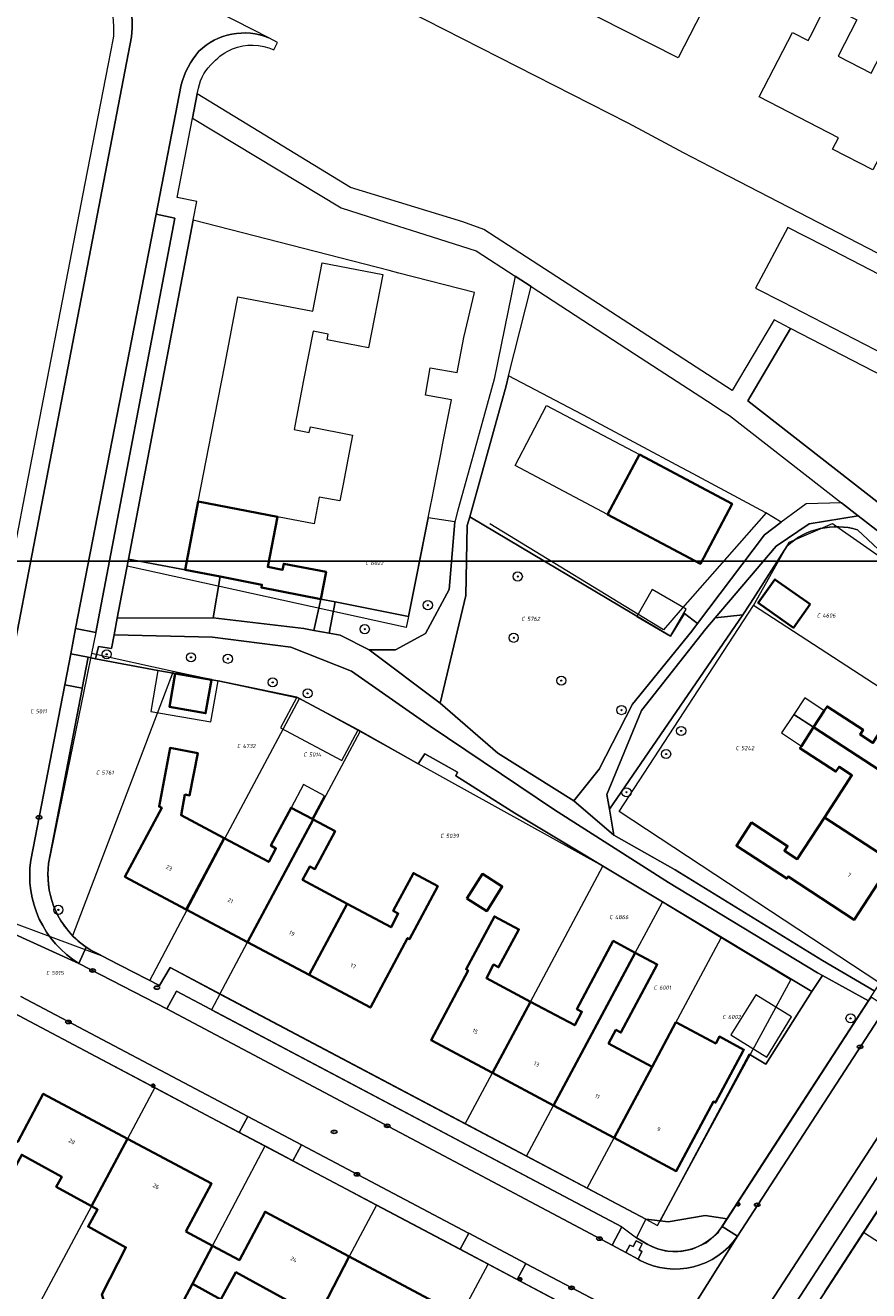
# Model space of a CAD drawing. Header units: metres. Extents: x 183765 to 187731, y 443805 to 446163.
# Tile 78 of 120: x 186300 to 186374, y 444733 to 444844. Entities that reach past the tile are written whole.
import ezdxf
from ezdxf.enums import TextEntityAlignment as Align

# ---------------------------------------------------------------- set-up
doc = ezdxf.new("R2010")
doc.units = ezdxf.units.M
doc.layers.get('0').update_dxf_attribs({"lineweight": 25})
for name, color, linetype, lineweight in [('B-WE-GR-BEPLANTING_CULTUUR_BODEMBEDEKKER-GV', 90, 'Continuous', 18), ('B-WE-GR-BEPLANTING_CULTUUR_BOSPLANTSOEN-GV', 90, 'Continuous', 18), ('B-WE-GR-BEPLANTING_CULTUUR_HEESTERS-GV', 90, 'Continuous', 18), ('B-WE-GR-BOOM-S', 253, 'Continuous', 25), ('B-WE-IE-MEUBILAIR-S', 7, 'Continuous', 25), ('B-WE-OG-BEBOUWING-GV', 7, 'Continuous', 35), ('B-WE-OG-BEBOUWING-T18', 10, 'Continuous', 18), ('B-WE-OG-BEBOUWING_LUIFEL-GV', 7, 'Continuous', 18), ('B-WE-OG-BEBOUWING_OVERBOUWING-GV', 7, 'Continuous', 18), ('B-WE-OG-TERREIN_BEGROEID-GV', 7, 'Continuous', 18), ('B-WE-OG-TERREIN_ERF-GV', 7, 'Continuous', 18), ('B-WE-VH-GESLOTENVERHARDING_ASFALT-GV', 10, 'Continuous', 18), ('B-WE-VH-ONVERHARD_ZAND-GV', 210, 'Continuous', 18), ('B-WE-VH-OPENVERHARDING_BETONSTRAATSTEEN-GV', 90, 'Continuous', 18), ('B-WE-VH-OPENVERHARDING_STRAATBAKSTEEN-GV', 90, 'Continuous', 18), ('B-WE-VH-OPENVERHARDING_TEGEL-GV', 90, 'Continuous', 18)]:
    doc.layers.add(name, color=color, linetype=linetype, lineweight=lineweight)
doc.layers.add('B-WE-KG-GRENS_PERCEEL-G', color=7, linetype='Continuous', lineweight=13, true_color=0xa55252)
doc.layers.add('B-WE-KG-GRENS_PERCEEL-S', color=7, linetype='Continuous', lineweight=25, true_color=0xa55252)
doc.styles.add('NLCS-ISO', font='NLCS-ISO.ttf')
doc.styles.add('NLCS-ISO-M200-T18', font='NLCS-ISO.ttf', dxfattribs={"height": 0.36})

# ---------------------------------------------------------------- blocks, each defined once
blk = doc.blocks.new('SIE-MEUBILAIR_PAAL_LICHTMAST-SO')
for points in [[(-0.62, 0), (-1, 0)], [(-0.71, 0.71), (-0.44, 0.44)], [(0, 1), (0, 0.62)], [(0.44, 0.44), (0.71, 0.71)], [(1, 0), (0.62, 0)], [(-0.71, -0.71), (-0.44, -0.44)], [(0, -0.62), (0, -1)], [(0.44, -0.44), (0.71, -0.71)]]:
    blk.add_lwpolyline(points)
blk.add_circle((0, 0), 0.5)
blk = doc.blocks.new('SIE-MEUBILAIR_PUT_RIOOLPUT-SO')
blk.add_ellipse((0, 0), major_axis=(1.25, 0), ratio=0.54)
at = {"style": 'NLCS-ISO'}
blk.add_text('ri', height=0.75, dxfattribs=at).set_placement((-0.04, 0.07), align=Align.MIDDLE_CENTER)
blk = doc.blocks.new('SIE-MEUBILAIR_PUT_KOLK-SO')
blk.add_ellipse((0, 0), major_axis=(1.25, 0), ratio=0.54)
at = {"style": 'NLCS-ISO'}
blk.add_text('klk', height=0.75, dxfattribs=at).set_placement((0.03, 0), align=Align.MIDDLE_CENTER)
blk = doc.blocks.new('SIE-MEUBILAIR_PUT_BRANDKRAAN-SO')
blk.add_ellipse((0, 0), major_axis=(1.25, 0), ratio=0.54)
at = {"style": 'NLCS-ISO'}
blk.add_text('bk', height=0.75, dxfattribs=at).set_placement((0.03, 0), align=Align.MIDDLE_CENTER)
blk = doc.blocks.new('SGR-BOOM_GBKN-SO')
at = {"linetype": 'ByBlock', "lineweight": 18}
h = blk.add_hatch(color=0, dxfattribs=at)
h.dxf.hatch_style = 1
edge = h.paths.add_edge_path()
edge.add_arc((0, 0), 0.25, 0, 360)
at = {"color": 0, "linetype": 'ByBlock', "lineweight": 18}
for radius in [2, 0.25]:
    blk.add_circle((0, 0), radius, dxfattribs=at)
at = {"color": 0, "linetype": 'ByBlock', "lineweight": 18, "style": 'NLCS-ISO'}
blk.add_attdef('SOORT', (2.5, 0), '', height=1.5, dxfattribs=at)
blk = doc.blocks.new('SKG-PERCEELNUMMER-SO')
at = {"style": 'NLCS-ISO', "oblique": 10, "flags": 1}
for tag, p in [('GEMEENTECODE', (0, 2.55)), ('PERCEELGROOTTE', (0, -2.45))]:
    blk.add_attdef(tag, text='', height=1.8, dxfattribs=at).set_placement(p, align=Align.MIDDLE_CENTER)
at = {"style": 'NLCS-ISO', "oblique": 10}
blk.add_attdef('SECTIE', text='', height=1.8, dxfattribs=at).set_placement((-0.5, 0), align=Align.MIDDLE_RIGHT)
blk.add_attdef('PERCEELNUMMER', text='', height=1.8, dxfattribs=at).set_placement((0.5, 0), align=Align.MIDDLE_LEFT)

msp = doc.modelspace()

# ---------------------------------------------------------------- linework, layer by layer
msp.add_lwpolyline([(186049.481, 444796.829), (186901.387, 444796.829), (186901.387, 444165.242), (186049.481, 444165.242)], close=True)
at = {"layer": 'B-WE-GR-BEPLANTING_CULTUUR_BODEMBEDEKKER-GV', "flags": 128}
msp.add_lwpolyline([(186361.021, 444738.663), (186361.462, 444739.34), (186359.545, 444739.617), (186356.322, 444739.076), (186355.603, 444739.155), (186354.367, 444739.292), (186353.532, 444737.671), (186354.523, 444737.1)], dxfattribs=at)
at = {"layer": 'B-WE-GR-BEPLANTING_CULTUUR_BODEMBEDEKKER-GV'}
msp.add_lwpolyline([(186354.523, 444737.1, 0.3902962), (186361.021, 444738.663)], format="xyb", dxfattribs=at)
at = {"layer": 'B-WE-GR-BEPLANTING_CULTUUR_BOSPLANTSOEN-GV', "flags": 128}
msp.add_lwpolyline([(186338.97, 444800.71), (186338.758, 444799.944), (186338.619, 444793.81), (186336.394, 444784.397), (186341.414, 444780.052), (186348.06, 444775.867), (186350.279, 444778.647), (186353.186, 444784.33), (186358.384, 444790.711), (186358.877, 444791.365), (186357.739, 444792.243), (186356.53, 444790.28)], close=True, dxfattribs=at)
at = {"layer": 'B-WE-GR-BEPLANTING_CULTUUR_HEESTERS-GV', "flags": 128}
for points in [[(186337.652, 444800.262), (186335.328, 444800.615), (186333.611, 444791.999), (186327.195, 444793.265), (186326.673, 444790.525), (186327.646, 444790.349), (186330.191, 444789.075), (186332.465, 444789.067), (186335.107, 444790.487), (186337.169, 444794.356)], [(186325.949, 444793.511), (186320.76, 444794.513), (186320.809, 444794.767), (186317.167, 444795.472), (186316.532, 444791.862), (186324.473, 444790.924), (186325.347, 444790.766)], [(186362.827, 444792.136), (186360.426, 444791.871), (186359.613, 444790.917), (186353.991, 444783.774), (186350.939, 444776.426), (186351.171, 444775.136)], [(186368.858, 444759.207), (186369.79, 444760.612), (186369.366, 444760.847), (186356.335, 444768.735), (186346.367, 444775.095), (186335.519, 444782.404), (186328.621, 444787.21), (186323.337, 444789.321), (186316.468, 444790.17), (186307.875, 444790.381), (186307.648, 444789.193), (186306.507, 444789.375), (186306.266, 444788.296), (186311.716, 444787.273), (186313.227, 444787.007), (186316.387, 444786.452), (186316.967, 444786.35), (186323.852, 444784.939), (186329.219, 444782.091), (186334.456, 444779.103), (186335.04, 444779.987), (186337.902, 444778.37), (186337.74, 444778.047), (186342.922, 444774.807)]]:
    msp.add_lwpolyline(points, close=True, dxfattribs=at)
at = {"layer": 'B-WE-KG-GRENS_PERCEEL-G', "flags": 128}
for points in [[(186309.834, 444809.257), (186306.277, 444790.589)], [(186309.022, 444796.375), (186310.305, 444803.104)], [(186364.866, 444801.047), (186357.376, 444792.523)], [(186357.376, 444792.523), (186355.901, 444790.827), (186340.712, 444800.101)], [(186363.766, 444792.953), (186366.889, 444798.477), (186370.67, 444800.108), (186391.471, 444785.566)], [(186334.857, 444798.251), (186333.611, 444791.999)], [(186333.611, 444791.999), (186333.411, 444791.036), (186309.022, 444796.375)], [(186374.83, 444759.923), (186352.035, 444774.929), (186363.766, 444792.953)], [(186386.62, 444778.077), (186382.512, 444780.751), (186376.596, 444784.602), (186363.766, 444792.953)], [(186306.277, 444790.589), (186305.907, 444788.767)], [(186305.907, 444788.767), (186305.477, 444786.604), (186302.156, 444770.394)], [(186313.043, 444787.17), (186305.907, 444788.767)], [(186313.043, 444787.17), (186304.256, 444764.078)], [(186324.077, 444784.808), (186313.043, 444787.17)], [(186310.991, 444760.18), (186314.266, 444766.343), (186317.574, 444772.569), (186324.077, 444784.808)], [(186329.384, 444781.925), (186324.077, 444784.808)], [(186317.137, 444758.975), (186319.554, 444763.518), (186325.278, 444774.235), (186329.384, 444781.925)], [(186334.456, 444779.103), (186329.384, 444781.925)], [(186350.612, 444770.155), (186334.456, 444779.103)], [(186302.156, 444770.394), (186302.092, 444769.622), (186302.126, 444768.953), (186302.216, 444768.03), (186302.313, 444767.534), (186302.481, 444767.015), (186302.626, 444766.603), (186302.831, 444766.132), (186303.156, 444765.479), (186303.711, 444764.705), (186304.073, 444764.282), (186304.256, 444764.078)], [(186338.576, 444747.635), (186340.956, 444752.088), (186344.284, 444758.315), (186350.612, 444770.155)], [(186355.806, 444767.013), (186350.612, 444770.155)], [(186287.991, 444768.913), (186292.657, 444767.457), (186298.313, 444765.51), (186306.739, 444762.361)], [(186343.94, 444744.816), (186346.3, 444749.231), (186353.442, 444762.592), (186355.806, 444767.013)], [(186360.946, 444763.9), (186355.806, 444767.013)], [(186304.256, 444764.078), (186304.663, 444763.714), (186305.242, 444763.218), (186305.796, 444762.843), (186306.739, 444762.361)], [(186349.241, 444742.008), (186351.591, 444746.402), (186358.733, 444759.763), (186360.946, 444763.9)], [(186367.025, 444760.22), (186360.946, 444763.9)], [(186306.739, 444762.361), (186310.991, 444760.18)], [(186310.991, 444760.18), (186311.849, 444759.74), (186312.782, 444761.288), (186317.137, 444758.975)], [(186353.532, 444737.671), (186354.418, 444737.146), (186355.288, 444736.764), (186356.043, 444736.541), (186357.399, 444736.474), (186358.421, 444736.675), (186359.644, 444737.232), (186360.711, 444738.168), (186361.101, 444738.785), (186365.832, 444746.121), (186374.83, 444759.923)], [(186354.367, 444739.292), (186355.375, 444738.746), (186367.025, 444760.22)], [(186317.137, 444758.975), (186316.399, 444757.609)], [(186317.137, 444758.975), (186338.576, 444747.635)], [(186298.326, 444757.676), (186299.089, 444757.34), (186311.433, 444750.808)], [(186316.399, 444757.609), (186352.262, 444738.623)], [(186311.433, 444750.808), (186309.046, 444746.337), (186305.897, 444740.437), (186298.372, 444726.339)], [(186311.433, 444750.808), (186316.319, 444748.231), (186321.076, 444745.698)], [(186338.576, 444747.635), (186343.94, 444744.816)], [(186308.026, 444720.835), (186314.744, 444733.634), (186316.494, 444736.968), (186321.076, 444745.698)], [(186321.076, 444745.698), (186330.822, 444740.536)], [(186343.94, 444744.816), (186349.241, 444742.008)], [(186373.397, 444738.161), (186376.638, 444743.147)], [(186349.241, 444742.008), (186354.367, 444739.292)], [(186330.822, 444740.536), (186328.44, 444736.027), (186325.685, 444730.723), (186324.341, 444728.278), (186317.693, 444715.711)], [(186330.822, 444740.536), (186340.575, 444735.372)], [(186352.262, 444738.623), (186353.532, 444737.671)], [(186370.007, 444732.946), (186373.397, 444738.161)], [(186373.397, 444738.161), (186378.824, 444734.645), (186387.081, 444729.295), (186398.206, 444722.086)], [(186327.257, 444710.465), (186331.735, 444718.839), (186334.053, 444723.079), (186335.916, 444726.658), (186340.575, 444735.372)], [(186340.575, 444735.372), (186349.2, 444730.804), (186349.539, 444730.624), (186349.889, 444730.411)]]:
    msp.add_lwpolyline(points, dxfattribs=at)
at = {"layer": 'B-WE-OG-BEBOUWING-GV', "flags": 128}
for points in [[(186353.797, 444806.138), (186351.012, 444800.891), (186359.13, 444796.583), (186361.902, 444801.85)], [(186322.154, 444800.697), (186315.243, 444802.034), (186314.089, 444796.068), (186317.167, 444795.472), (186320.809, 444794.767), (186320.76, 444794.513), (186325.949, 444793.511), (186326.407, 444795.881), (186322.711, 444796.596), (186322.611, 444796.077), (186321.308, 444796.328)], [(186368.712, 444793.067), (186365.642, 444795.234), (186364.185, 444793.17), (186367.255, 444791.003)], [(186313.227, 444787.007), (186312.715, 444784.092), (186315.874, 444783.536), (186316.387, 444786.452)], [(186379.207, 444775.673), (186382.512, 444780.751), (186376.596, 444784.602), (186374.206, 444780.931), (186373.083, 444781.662), (186373.356, 444782.081), (186370.213, 444784.127), (186369.961, 444783.739), (186369.024, 444782.3)], [(186369.973, 444774.428), (186375.891, 444770.577), (186379.207, 444775.673), (186369.024, 444782.3), (186367.958, 444780.661), (186367.835, 444780.473), (186370.978, 444778.427), (186371.25, 444778.846), (186372.373, 444778.115)], [(186314.194, 444766.379), (186317.511, 444772.6), (186313.736, 444774.613), (186314.07, 444776.422), (186314.483, 444776.346), (186315.188, 444780.049), (186312.776, 444780.492), (186311.81, 444775.367), (186312.044, 444775.263), (186308.832, 444769.241)], [(186314.194, 444766.379), (186319.556, 444763.516), (186325.278, 444774.235), (186325.18, 444774.287), (186323.354, 444775.262), (186321.588, 444771.955), (186322.029, 444771.719), (186321.394, 444770.53), (186317.511, 444772.6)], [(186325.278, 444774.235), (186319.556, 444763.516), (186324.919, 444760.654), (186328.243, 444766.881), (186324.361, 444768.953), (186324.992, 444770.136), (186325.434, 444769.9), (186327.2, 444773.209)], [(186369.973, 444774.428), (186367.595, 444770.773), (186366.472, 444771.504), (186366.745, 444771.923), (186363.602, 444773.969), (186362.282, 444771.941), (186366.682, 444769.077), (186366.791, 444769.245), (186372.574, 444765.481), (186375.891, 444770.577)], [(186328.243, 444766.881), (186324.919, 444760.654), (186330.281, 444757.791), (186333.529, 444763.875), (186333.707, 444763.781), (186336.179, 444768.413), (186334.044, 444769.552), (186332.278, 444766.244), (186332.719, 444766.009), (186332.088, 444764.828)], [(186338.718, 444767.324), (186340.449, 444766.228), (186341.814, 444768.386), (186340.082, 444769.481)], [(186340.956, 444752.088), (186344.284, 444758.315), (186340.421, 444760.38), (186341.053, 444761.562), (186341.494, 444761.326), (186343.262, 444764.633), (186341.128, 444765.774), (186338.653, 444761.144), (186338.829, 444761.05), (186335.585, 444754.96)], [(186353.442, 444762.592), (186351.519, 444763.62), (186348.337, 444757.667), (186348.778, 444757.431), (186348.146, 444756.25), (186344.284, 444758.315), (186340.956, 444752.088), (186346.3, 444749.231)], [(186354.919, 444752.628), (186351.109, 444754.665), (186351.741, 444755.847), (186352.182, 444755.611), (186355.364, 444761.564), (186353.442, 444762.592), (186346.3, 444749.231), (186351.591, 444746.402)], [(186362.879, 444754.027), (186362.928, 444754.118), (186360.793, 444755.259), (186360.472, 444754.659), (186356.997, 444756.516), (186354.919, 444752.628), (186351.591, 444746.402), (186357.022, 444743.498), (186360.276, 444749.583), (186360.452, 444749.488)], [(186309.046, 444746.337), (186301.691, 444750.262), (186299.452, 444746.051), (186294.977, 444748.423), (186291.403, 444738.491), (186295.309, 444737.047), (186296.134, 444737.433), (186297.918, 444740.453), (186297.48, 444740.694), (186299.806, 444744.926), (186303.303, 444743.004), (186302.821, 444742.128), (186305.897, 444740.437)], [(186314.161, 444738.213), (186316.401, 444742.412), (186309.046, 444746.337), (186305.897, 444740.437), (186306.432, 444740.143), (186305.608, 444738.645), (186308.921, 444736.824), (186306.818, 444732.728), (186307.394, 444730.916), (186311.965, 444728.425), (186314.744, 444733.634), (186316.494, 444736.968)], [(186328.44, 444736.027), (186321.08, 444739.942), (186318.828, 444735.722), (186316.494, 444736.968), (186314.744, 444733.634), (186317.224, 444732.27), (186318.534, 444734.654), (186325.685, 444730.723)], [(186335.799, 444732.112), (186328.44, 444736.027), (186325.685, 444730.723), (186324.341, 444728.278), (186328.433, 444726.028), (186329.782, 444728.482), (186331.517, 444727.528), (186326.352, 444718.193), (186326.729, 444716.996), (186329.84, 444715.346), (186334.053, 444723.079), (186335.916, 444726.658), (186333.563, 444727.909)]]:
    msp.add_lwpolyline(points, close=True, dxfattribs=at)
at = {"layer": 'B-WE-OG-BEBOUWING_LUIFEL-GV', "flags": 128}
for points in [[(186367.298, 444783.423), (186369.024, 444782.3), (186369.961, 444783.739), (186368.26, 444784.87)], [(186366.227, 444781.812), (186367.958, 444780.661), (186369.024, 444782.3), (186367.298, 444783.423)], [(186326.262, 444776.314), (186324.44, 444777.294), (186323.354, 444775.262), (186325.18, 444774.287)], [(186314.744, 444733.634), (186312.303, 444729.058), (186314.725, 444727.726), (186316.568, 444731.078), (186317.224, 444732.27)]]:
    msp.add_lwpolyline(points, close=True, dxfattribs=at)
at = {"layer": 'B-WE-OG-BEBOUWING_OVERBOUWING-GV', "flags": 128}
for points in [[(186353.564, 444791.997), (186356.53, 444790.28), (186357.888, 444792.625), (186354.921, 444794.342)], [(186316.967, 444786.35), (186316.387, 444786.452), (186313.227, 444787.007), (186311.716, 444787.273), (186311.086, 444783.69), (186316.337, 444782.766)], [(186323.852, 444784.939), (186322.419, 444782.241), (186327.787, 444779.392), (186329.219, 444782.091)], [(186361.799, 444755.416), (186364.937, 444753.474), (186367.108, 444756.983), (186363.971, 444758.925)]]:
    msp.add_lwpolyline(points, close=True, dxfattribs=at)
at = {"layer": 'B-WE-OG-TERREIN_BEGROEID-GV', "flags": 128}
for points in [[(186387.059, 444806.815), (186367.015, 444817.166), (186363.283, 444810.845), (186378.655, 444798.831), (186380.683, 444797.417), (186382.487, 444796.556), (186395.749, 444792.132), (186397.211, 444794.383)], [(186376.515, 444796.16), (186377.542, 444797.19), (186372.914, 444800.795), (186368.649, 444800.089), (186365.762, 444798.131), (186360.426, 444791.871), (186362.827, 444792.136), (186363.518, 444793.144), (186366.725, 444798.164)], [(186372.851, 444799.568), (186376.515, 444796.16)]]:
    msp.add_lwpolyline(points, dxfattribs=at)
at = {"layer": 'B-WE-OG-TERREIN_BEGROEID-GV'}
msp.add_lwpolyline([(186366.725, 444798.164, -0.2641742), (186372.851, 444799.568)], format="xyb", dxfattribs=at)
at = {"layer": 'B-WE-OG-TERREIN_BEGROEID-GV', "flags": 128}
for points in [[(186317.167, 444795.472), (186314.089, 444796.068), (186309.142, 444797.013), (186308.677, 444794.579), (186308.152, 444791.831), (186316.532, 444791.862)], [(186373.827, 444758.378), (186369.79, 444760.612), (186368.858, 444759.207), (186364.85, 444752.848), (186363.406, 444753.711), (186355.603, 444739.155), (186356.322, 444739.076), (186359.545, 444739.617), (186361.462, 444739.34)]]:
    msp.add_lwpolyline(points, close=True, dxfattribs=at)
at = {"layer": 'B-WE-OG-TERREIN_ERF-GV', "flags": 128}
for points in [[(186360.282, 444846.874), (186357.197, 444840.819), (186336.358, 444851.401)], [(186325.783, 444849.024), (186331.885, 444845.792), (186352.716, 444835.174), (186353.664, 444834.666), (186357.612, 444832.551), (186360.777, 444830.913), (186375.482, 444823.303), (186381.099, 444820.396), (186396.038, 444812.664), (186398.888, 444811.19), (186415.917, 444802.377), (186416.127, 444802.268), (186419.81, 444800.382), (186432.026, 444794.127)], [(186376.515, 444796.16), (186372.851, 444799.568)], [(186366.725, 444798.164), (186363.518, 444793.144), (186362.827, 444792.136), (186351.171, 444775.136), (186351.578, 444772.874), (186356.925, 444769.831), (186369.793, 444761.912), (186374.38, 444759.231)], [(186354.367, 444739.292), (186355.603, 444739.155), (186363.406, 444753.711), (186364.85, 444752.848), (186368.858, 444759.207), (186342.922, 444774.807), (186337.74, 444778.047), (186337.902, 444778.37), (186335.04, 444779.987), (186334.456, 444779.103), (186329.219, 444782.091), (186323.852, 444784.939), (186316.967, 444786.35), (186316.387, 444786.452), (186315.874, 444783.536), (186312.715, 444784.092), (186313.227, 444787.007), (186311.716, 444787.273), (186306.266, 444788.296), (186305.619, 444788.426), (186305.101, 444785.732), (186305.089, 444785.666), (186302.156, 444770.394)], [(186375.891, 444770.577), (186372.574, 444765.481), (186366.791, 444769.245), (186366.682, 444769.077), (186362.282, 444771.941), (186363.602, 444773.969), (186366.745, 444771.923), (186366.472, 444771.504), (186367.595, 444770.773), (186369.973, 444774.428), (186372.373, 444778.115), (186371.25, 444778.846), (186370.978, 444778.427), (186367.835, 444780.473), (186367.958, 444780.661), (186369.024, 444782.3), (186369.961, 444783.739), (186370.213, 444784.127), (186373.356, 444782.081), (186373.083, 444781.662), (186374.206, 444780.931)], [(186305.972, 444762.754), (186306.535, 444762.465), (186307.376, 444762.034), (186311.849, 444759.74), (186312.782, 444761.288), (186354.367, 444739.292)], [(186349.546, 444730.621), (186343.128, 444734.019), (186338.133, 444736.665), (186323.519, 444744.403), (186318.822, 444746.89), (186299.089, 444757.34), (186298.323, 444757.677), (186294.977, 444748.423), (186299.452, 444746.051), (186301.691, 444750.262), (186309.046, 444746.337), (186316.401, 444742.412), (186314.161, 444738.213), (186316.494, 444736.968), (186318.828, 444735.722), (186321.08, 444739.942), (186328.44, 444736.027), (186335.799, 444732.112)], [(186380.02, 444748.336), (186365.682, 444726.286), (186365.364, 444725.752), (186363.41, 444722.471), (186363.256, 444722.201), (186361.8, 444719.646), (186352.282, 444702.94), (186344.661, 444689.346), (186341.632, 444683.942), (186346.668, 444680.587), (186353.888, 444675.776), (186359.532, 444671.792), (186371.155, 444662.119), (186374.812, 444658.47)], [(186306.818, 444732.728), (186308.921, 444736.824), (186305.608, 444738.645), (186306.432, 444740.143), (186305.897, 444740.437), (186302.821, 444742.128), (186303.303, 444743.004), (186299.806, 444744.926), (186297.48, 444740.694), (186297.918, 444740.453), (186296.134, 444737.433), (186295.309, 444737.047), (186291.403, 444738.491), (186288.614, 444731.186)], [(186325.685, 444730.723), (186318.534, 444734.654), (186317.224, 444732.27), (186314.744, 444733.634), (186311.965, 444728.425)]]:
    msp.add_lwpolyline(points, dxfattribs=at)
for points in [[(186382.649, 444839.174), (186378.055, 444830.292), (186374.724, 444832.015), (186374.214, 444831.029), (186370.679, 444832.857), (186371.189, 444833.843), (186364.275, 444837.419), (186367.192, 444843.028), (186368.556, 444842.334), (186368.72, 444842.656), (186370.167, 444845.497), (186372.796, 444844.158), (186371.18, 444840.986), (186374.059, 444839.501), (186375.739, 444842.748)], [(186331.914, 444822.234), (186314.801, 444826.638), (186309.142, 444797.013), (186314.089, 444796.068), (186315.243, 444802.034), (186316.397, 444808.001), (186317.552, 444813.967), (186318.706, 444819.934), (186325.247, 444818.668), (186326.07, 444822.916), (186331.37, 444821.89), (186330.129, 444815.479), (186326.493, 444816.182), (186326.587, 444816.669), (186325.277, 444816.922), (186324.448, 444812.634), (186323.614, 444808.322), (186324.94, 444808.065), (186325.036, 444808.562), (186328.721, 444807.85), (186328.305, 444805.699), (186327.893, 444803.566), (186327.606, 444802.086), (186325.811, 444802.434), (186325.366, 444800.076), (186322.154, 444800.697), (186321.308, 444796.328), (186322.611, 444796.077), (186322.711, 444796.596), (186326.407, 444795.881), (186325.949, 444793.511), (186327.195, 444793.265), (186333.611, 444791.999), (186335.328, 444800.615), (186335.559, 444801.774), (186335.642, 444802.189), (186336.059, 444804.287), (186336.434, 444806.17), (186336.627, 444807.136), (186337.385, 444810.941), (186335.087, 444811.342), (186335.505, 444813.737), (186337.86, 444813.326), (186338.466, 444816.366), (186339.389, 444820.31), (186332.781, 444822.011)], [(186358.065, 444804.7), (186357.461, 444805.025), (186350.059, 444808.985), (186349.419, 444809.325), (186342.369, 444813.04), (186342.147, 444812.157), (186338.97, 444800.71), (186356.53, 444790.28), (186357.739, 444792.243), (186358.877, 444791.365), (186364.741, 444799.141), (186366.204, 444800.226), (186364.865, 444801.045)], [(186351.012, 444800.891), (186342.932, 444805.179), (186345.691, 444810.425), (186353.797, 444806.138), (186361.902, 444801.85), (186359.13, 444796.583)], [(186368.712, 444793.067), (186367.255, 444791.003), (186364.185, 444793.17), (186365.642, 444795.234)], [(186328.243, 444766.881), (186332.088, 444764.828), (186332.719, 444766.009), (186332.278, 444766.244), (186334.044, 444769.552), (186336.179, 444768.413), (186333.707, 444763.781), (186333.529, 444763.875), (186330.281, 444757.791), (186324.919, 444760.654), (186319.556, 444763.516), (186314.194, 444766.379), (186308.832, 444769.241), (186312.044, 444775.263), (186311.81, 444775.367), (186312.776, 444780.492), (186315.188, 444780.049), (186314.483, 444776.346), (186314.07, 444776.422), (186313.736, 444774.613), (186317.511, 444772.6), (186321.394, 444770.53), (186322.029, 444771.719), (186321.588, 444771.955), (186323.354, 444775.262), (186325.18, 444774.287), (186325.278, 444774.235), (186327.2, 444773.209), (186325.434, 444769.9), (186324.992, 444770.136), (186324.361, 444768.953)], [(186338.718, 444767.324), (186340.082, 444769.481), (186341.814, 444768.386), (186340.449, 444766.228)], [(186340.956, 444752.088), (186335.585, 444754.96), (186338.829, 444761.05), (186338.653, 444761.144), (186341.128, 444765.774), (186343.262, 444764.633), (186341.494, 444761.326), (186341.053, 444761.562), (186340.421, 444760.38), (186344.284, 444758.315), (186348.146, 444756.25), (186348.778, 444757.431), (186348.337, 444757.667), (186351.519, 444763.62), (186353.442, 444762.592), (186355.364, 444761.564), (186352.182, 444755.611), (186351.741, 444755.847), (186351.109, 444754.665), (186354.919, 444752.628), (186356.997, 444756.516), (186360.472, 444754.659), (186360.793, 444755.259), (186362.928, 444754.118), (186362.879, 444754.027), (186360.452, 444749.488), (186360.276, 444749.583), (186357.022, 444743.498), (186351.591, 444746.402), (186346.3, 444749.231)]]:
    msp.add_lwpolyline(points, close=True, dxfattribs=at)
at = {"layer": 'B-WE-OG-TERREIN_ERF-GV'}
for points in [[(186372.851, 444799.568, 0.2641742), (186366.725, 444798.164)], [(186302.156, 444770.394, 0.1232688), (186302.587, 444766.703)], [(186302.587, 444766.703, 0.1543364), (186305.443, 444763.082)], [(186305.443, 444763.082, 0.0223114), (186305.972, 444762.754)]]:
    msp.add_lwpolyline(points, format="xyb", dxfattribs=at)
at = {"layer": 'B-WE-VH-GESLOTENVERHARDING_ASFALT-GV', "flags": 128}
msp.add_lwpolyline([(186397.354, 444810.214), (186395.2, 444811.326), (186380.369, 444818.981), (186374.749, 444821.881), (186369.911, 444824.378), (186366.784, 444825.99), (186363.962, 444820.702), (186366.374, 444819.458), (186367.164, 444819.051), (186387.929, 444808.342), (186395.151, 444804.625), (186396.402, 444803.982), (186415.055, 444794.348), (186417.64, 444793.005), (186420.37, 444798.335), (186419.07, 444799.007), (186418.893, 444799.098), (186417.879, 444799.621), (186415.155, 444801.027), (186398.417, 444809.665)], close=True, dxfattribs=at)
at = {"layer": 'B-WE-VH-ONVERHARD_ZAND-GV', "flags": 128}
for points in [[(186342.369, 444813.04), (186344.331, 444820.839), (186342.925, 444821.753), (186341.093, 444812.729), (186339.404, 444806.611), (186339.118, 444805.572), (186337.932, 444801.276), (186337.652, 444800.262), (186337.169, 444794.356), (186335.107, 444790.487), (186332.465, 444789.067), (186330.191, 444789.075), (186336.394, 444784.397), (186338.619, 444793.81), (186338.758, 444799.944), (186338.97, 444800.71), (186342.147, 444812.157)], [(186372.914, 444800.795), (186371.456, 444801.93), (186368.383, 444801.841), (186366.204, 444800.226), (186364.741, 444799.141), (186358.877, 444791.365), (186358.384, 444790.711), (186353.186, 444784.33), (186350.279, 444778.647), (186348.06, 444775.867), (186351.578, 444772.874), (186351.171, 444775.136), (186350.939, 444776.426), (186353.991, 444783.774), (186359.613, 444790.917), (186360.426, 444791.871), (186365.762, 444798.131), (186368.649, 444800.089)], [(186327.195, 444793.265), (186325.949, 444793.511), (186325.347, 444790.766), (186326.673, 444790.525)]]:
    msp.add_lwpolyline(points, close=True, dxfattribs=at)
msp.add_lwpolyline([(186374.38, 444759.231), (186369.793, 444761.912), (186356.925, 444769.831), (186351.578, 444772.874), (186348.06, 444775.867), (186341.414, 444780.052), (186336.394, 444784.397), (186330.191, 444789.075), (186327.646, 444790.349), (186326.673, 444790.525), (186325.347, 444790.766), (186324.473, 444790.924), (186316.532, 444791.862), (186308.152, 444791.831), (186307.875, 444790.381), (186316.468, 444790.17), (186323.337, 444789.321), (186328.621, 444787.21), (186335.519, 444782.404), (186346.367, 444775.095), (186356.335, 444768.735), (186369.366, 444760.847), (186369.79, 444760.612), (186373.827, 444758.378), (186374.045, 444758.714)], dxfattribs=at)
at = {"layer": 'B-WE-VH-OPENVERHARDING_BETONSTRAATSTEEN-GV', "flags": 128}
for points in [[(186311.549, 444827.155), (186304.514, 444790.93), (186306.277, 444790.589), (186313.178, 444826.809)], [(186312.496, 444757.674), (186351.432, 444737.036), (186352.262, 444738.623), (186313.337, 444759.23)]]:
    msp.add_lwpolyline(points, close=True, dxfattribs=at)
at = {"layer": 'B-WE-VH-OPENVERHARDING_STRAATBAKSTEEN-GV', "flags": 128}
for points in [[(186321.407, 444842.574), (186305.121, 444850.925)], [(186309.402, 444842.674), (186295.812, 444772.154)], [(186311.549, 444827.155), (186313.74, 444838.454)], [(186300.601, 444770.672), (186303.567, 444786.027), (186304.09, 444788.732), (186304.514, 444790.93), (186311.549, 444827.155)], [(186399.103, 444794.908), (186397.29, 444791.584), (186392.939, 444784.885), (186390.052, 444780.441), (186377.486, 444761.094), (186375.377, 444757.848), (186362.362, 444737.811), (186353.487, 444723.645), (186358.729, 444721.352), (186360.226, 444724.057), (186362.329, 444727.532), (186365.223, 444731.989), (186377.1, 444750.232), (186380.407, 444755.312), (186391.798, 444772.809)], [(186353.874, 444735.693), (186353.687, 444735.796), (186352.621, 444736.382), (186351.432, 444737.036), (186312.496, 444757.674), (186304.789, 444761.662), (186296.851, 444765.273), (186287.615, 444767.239), (186263.01, 444771.198), (186262.98, 444771.202)], [(186287.615, 444767.239), (186296.851, 444765.273), (186304.789, 444761.662)], [(186299.736, 444758.77), (186319.56, 444748.284), (186324.258, 444745.799), (186338.867, 444738.071), (186338.875, 444738.066), (186343.871, 444735.423), (186343.901, 444735.408), (186350.103, 444732.127), (186350.243, 444732.046), (186351.27, 444731.317)], [(186353.487, 444723.645), (186362.362, 444737.811)]]:
    msp.add_lwpolyline(points, dxfattribs=at)
at = {"layer": 'B-WE-VH-OPENVERHARDING_STRAATBAKSTEEN-GV'}
for points in [[(186309.179, 444845.628, -0.1070867), (186309.402, 444842.674)], [(186315.293, 444841.397, -0.2996706), (186321.407, 444842.574)], [(186313.74, 444838.454, -0.1144703), (186315.293, 444841.397)], [(186304.789, 444761.662, -0.2998254), (186300.601, 444770.672)], [(186362.362, 444737.811, -0.38267), (186353.874, 444735.693)]]:
    msp.add_lwpolyline(points, format="xyb", dxfattribs=at)
at = {"layer": 'B-WE-VH-OPENVERHARDING_STRAATBAKSTEEN-GV', "flags": 128}
msp.add_lwpolyline([(186378.653, 444749.224), (186377.1, 444750.232), (186365.223, 444731.989), (186366.826, 444730.996)], close=True, dxfattribs=at)
at = {"layer": 'B-WE-VH-OPENVERHARDING_TEGEL-GV'}
for points in [[(186307.398, 444846.137, -0.0864931), (186307.823, 444842.723)], [(186309.402, 444842.674, 0.1070867), (186309.179, 444845.628)], [(186321.407, 444842.574, 0.2996706), (186315.293, 444841.397)], [(186318.223, 444841.62, -0.2094908), (186321.838, 444841.518)], [(186315.293, 444841.397, 0.1144703), (186313.74, 444838.454)], [(186316.57, 444840.449, -0.103044), (186318.223, 444841.62)], [(186315.251, 444838.187, -0.1586188), (186316.57, 444840.449)], [(186300.601, 444770.672, 0.2998254), (186304.789, 444761.662)], [(186302.587, 444766.703, -0.1232688), (186302.156, 444770.394)], [(186305.443, 444763.082, -0.1543364), (186302.587, 444766.703)], [(186305.972, 444762.754, -0.0223114), (186305.443, 444763.082)], [(186353.874, 444735.693, 0.38267), (186362.362, 444737.811)], [(186361.021, 444738.663, -0.3902962), (186354.523, 444737.1)]]:
    msp.add_lwpolyline(points, format="xyb", dxfattribs=at)
at = {"layer": 'B-WE-VH-OPENVERHARDING_TEGEL-GV', "flags": 128}
for points in [[(186307.823, 444842.723), (186307.759, 444842.389), (186307.354, 444840.295), (186305.334, 444829.838), (186300.205, 444803.29), (186299.239, 444798.29), (186299.043, 444797.275), (186294.406, 444773.269), (186293.383, 444770.727), (186291.522, 444769.415), (186289.382, 444768.835), (186288.238, 444768.891), (186287.76, 444768.915), (186287.615, 444767.239)], [(186295.812, 444772.154), (186309.402, 444842.674)], [(186321.838, 444841.518), (186322.177, 444842.179), (186321.407, 444842.574)], [(186313.74, 444838.454), (186311.549, 444827.155), (186313.178, 444826.809), (186306.277, 444790.589), (186304.514, 444790.93), (186304.09, 444788.732), (186305.619, 444788.426), (186306.266, 444788.296), (186306.507, 444789.375), (186307.648, 444789.193), (186307.875, 444790.381), (186308.152, 444791.831), (186308.677, 444794.579), (186309.142, 444797.013), (186314.801, 444826.638)], [(186314.801, 444826.638), (186315.111, 444828.262), (186313.389, 444828.625), (186314.741, 444835.567), (186315.15, 444837.667), (186315.251, 444838.187)], [(186378.655, 444798.831), (186363.283, 444810.845), (186367.015, 444817.166), (186366.457, 444817.454), (186365.575, 444817.909), (186361.916, 444811.747), (186340.198, 444825.813), (186338.359, 444826.478), (186328.55, 444829.494), (186315.15, 444837.667), (186314.741, 444835.567), (186327.723, 444827.713), (186331.635, 444826.471), (186334.394, 444825.595), (186339.528, 444823.965), (186342.925, 444821.753), (186344.331, 444820.839), (186352.711, 444815.383), (186353.385, 444814.944), (186360.239, 444810.482), (186360.898, 444810.053), (186361.677, 444809.546), (186371.456, 444801.93), (186372.914, 444800.795), (186377.542, 444797.19)], [(186305.089, 444785.666), (186305.101, 444785.732), (186303.567, 444786.027), (186300.601, 444770.672)], [(186302.156, 444770.394), (186305.089, 444785.666)], [(186305.443, 444763.082), (186304.789, 444761.662), (186312.496, 444757.674), (186313.337, 444759.23), (186352.262, 444738.623), (186351.432, 444737.036), (186352.621, 444736.382), (186352.972, 444737.03), (186353.244, 444736.899), (186353.521, 444737.413), (186354.051, 444737.139), (186353.772, 444736.621), (186354.025, 444736.461), (186353.687, 444735.796), (186353.874, 444735.693)], [(186304.789, 444761.662), (186305.443, 444763.082)], [(186312.782, 444761.288), (186311.849, 444759.74), (186307.376, 444762.034), (186306.535, 444762.465), (186305.972, 444762.754)], [(186290.631, 444761.737), (186289.181, 444761.969), (186288.938, 444760.436), (186290.754, 444760.148), (186291.839, 444759.89), (186292.584, 444759.712), (186294.601, 444759.123), (186296.86, 444758.321), (186298.323, 444757.677), (186299.089, 444757.34), (186318.822, 444746.89), (186319.56, 444748.284), (186299.736, 444758.77)], [(186354.523, 444737.1), (186353.532, 444737.671), (186354.367, 444739.292), (186312.782, 444761.288)], [(186362.362, 444737.811), (186361.021, 444738.663)], [(186343.871, 444735.423), (186343.128, 444734.019), (186349.546, 444730.621)], [(186350.426, 444729.995), (186350.819, 444730.715), (186350.581, 444730.887), (186350.249, 444730.407), (186349.763, 444730.72), (186350.089, 444731.228), (186349.843, 444731.398), (186350.243, 444732.046), (186350.103, 444732.127), (186343.901, 444735.408), (186343.871, 444735.423)]]:
    msp.add_lwpolyline(points, dxfattribs=at)
for points in [[(186305.619, 444788.426), (186304.09, 444788.732), (186303.567, 444786.027), (186305.101, 444785.732)], [(186375.377, 444757.848), (186374.045, 444758.714), (186373.827, 444758.378), (186361.462, 444739.34), (186361.021, 444738.663), (186362.362, 444737.811)], [(186380.02, 444748.336), (186378.653, 444749.224), (186366.826, 444730.996), (186363.931, 444726.633), (186365.364, 444725.752), (186365.682, 444726.286)], [(186319.56, 444748.284), (186318.822, 444746.89), (186323.519, 444744.403), (186324.258, 444745.799)], [(186324.258, 444745.799), (186323.519, 444744.403), (186338.133, 444736.665), (186338.875, 444738.066), (186338.867, 444738.071)], [(186338.875, 444738.066), (186338.133, 444736.665), (186343.128, 444734.019), (186343.871, 444735.423)], [(186354.051, 444737.139), (186353.521, 444737.413), (186353.244, 444736.899), (186352.972, 444737.03), (186352.621, 444736.382), (186353.687, 444735.796), (186354.025, 444736.461), (186353.772, 444736.621)]]:
    msp.add_lwpolyline(points, close=True, dxfattribs=at)

# ---------------------------------------------------------------- block references
at = {"layer": 'B-WE-GR-BOOM-S', "xscale": 0.2, "yscale": 0.2, "zscale": 0.2}
for p in [(186343.166, 444795.485), (186335.302, 444792.975), (186329.793, 444790.883), (186342.815, 444790.128), (186307.225, 444788.684), (186314.605, 444788.416), (186317.82, 444788.291), (186321.744, 444786.225), (186346.968, 444786.379), (186324.794, 444785.266), (186352.232, 444783.804), (186357.447, 444781.983), (186356.133, 444779.963), (186352.675, 444776.623), (186303.01, 444766.345), (186372.257, 444756.852)]:
    msp.add_blockref('SGR-BOOM_GBKN-SO', p, dxfattribs=at)
at = {"layer": 'B-WE-IE-MEUBILAIR-S', "xscale": 0.2, "yscale": 0.2, "zscale": 0.2}
for name, p in [('SIE-MEUBILAIR_PUT_KOLK-SO', (186301.32, 444774.423)), ('SIE-MEUBILAIR_PUT_KOLK-SO', (186305.999, 444761.036)), ('SIE-MEUBILAIR_PUT_BRANDKRAAN-SO', (186311.626, 444759.54)), ('SIE-MEUBILAIR_PUT_KOLK-SO', (186303.883, 444756.539)), ('SIE-MEUBILAIR_PUT_KOLK-SO', (186373.091, 444754.363)), ('SIE-MEUBILAIR_PAAL_LICHTMAST-SO', (186311.296, 444750.968)), ('SIE-MEUBILAIR_PUT_RIOOLPUT-SO', (186327.116, 444746.93)), ('SIE-MEUBILAIR_PUT_KOLK-SO', (186331.759, 444747.461)), ('SIE-MEUBILAIR_PUT_KOLK-SO', (186329.114, 444743.213)), ('SIE-MEUBILAIR_PAAL_LICHTMAST-SO', (186362.425, 444740.599)), ('SIE-MEUBILAIR_PUT_KOLK-SO', (186364.099, 444740.555)), ('SIE-MEUBILAIR_PUT_KOLK-SO', (186350.301, 444737.6)), ('SIE-MEUBILAIR_PAAL_LICHTMAST-SO', (186343.373, 444734.041)), ('SIE-MEUBILAIR_PUT_KOLK-SO', (186347.874, 444733.299))]:
    msp.add_blockref(name, p, dxfattribs=at)
at = {"layer": 'B-WE-KG-GRENS_PERCEEL-S', "xscale": 0.2, "yscale": 0.2, "zscale": 0.2}
for p, values in [((186330.216, 444796.671), {'PERCEELNUMMER': '6022', 'SECTIE': 'C'}), ((186343.875, 444791.781), {'PERCEELNUMMER': '5762', 'SECTIE': 'C'}), ((186369.699, 444792.074), {'PERCEELNUMMER': '4606', 'SECTIE': 'C'}), ((186300.933, 444783.701), {'PERCEELNUMMER': '5011', 'SECTIE': 'C'}), ((186319.018, 444780.666), {'PERCEELNUMMER': '4732', 'SECTIE': 'C'}), ((186324.816, 444779.918), {'PERCEELNUMMER': '5014', 'SECTIE': 'C'}), ((186362.593, 444780.479), {'PERCEELNUMMER': '5242', 'SECTIE': 'C'}), ((186306.687, 444778.344), {'PERCEELNUMMER': '5761', 'SECTIE': 'C'}), ((186336.785, 444772.811), {'PERCEELNUMMER': '5039', 'SECTIE': 'C'}), ((186351.559, 444765.705), {'PERCEELNUMMER': '4866', 'SECTIE': 'C'}), ((186302.324, 444760.826), {'PERCEELNUMMER': '5015', 'SECTIE': 'C'}), ((186355.432, 444759.543), {'PERCEELNUMMER': '6001', 'SECTIE': 'C'}), ((186361.448, 444756.974), {'PERCEELNUMMER': '6002', 'SECTIE': 'C'})]:
    msp.add_blockref('SKG-PERCEELNUMMER-SO', p, dxfattribs=at).add_auto_attribs(values)

# ---------------------------------------------------------------- texts
at = {"layer": 'B-WE-OG-BEBOUWING-T18', "style": 'NLCS-ISO-M200-T18'}
for s, rotation, p in [('23', 331.9, (186312.691, 444770.015)), ('7', 326.9, (186372.137, 444769.393)), ('21', 331.9, (186318.053, 444767.153)), ('19', 331.9, (186323.415, 444764.29)), ('17', 331.9, (186328.777, 444761.428)), ('15', 331.9, (186339.449, 444755.729)), ('13', 331.9, (186344.807, 444752.864)), ('11', 331.9, (186350.124, 444750.021)), ('9', 331.9, (186355.485, 444747.155)), ('28', 331.9, (186304.191, 444746.094)), ('26', 331.9, (186311.546, 444742.169)), ('24', 332, (186323.586, 444735.777))]:
    msp.add_text(s, height=0.36, rotation=rotation, dxfattribs=at).set_placement(p, align=Align.MIDDLE)

doc.saveas('drawing.dxf')
